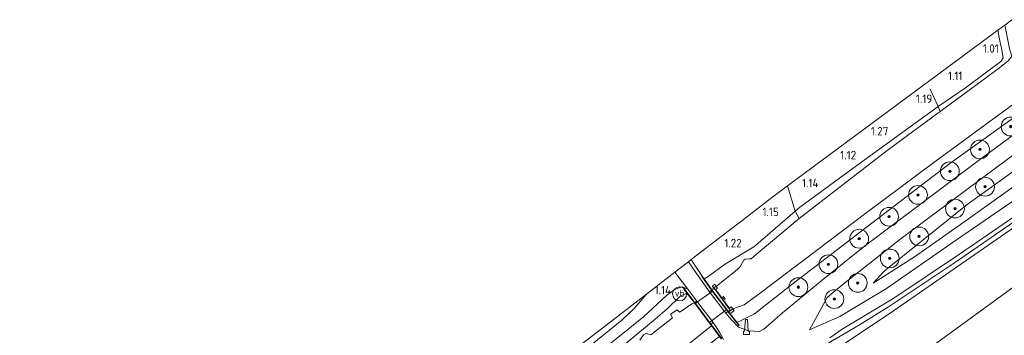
# Model space of a CAD drawing. Extents: x 130905 to 137824, y 412333 to 417928.
# Tile 182 of 256: x 133917 to 134126, y 415613 to 415680. Entities that reach past the tile are written whole.
import ezdxf
from ezdxf.enums import TextEntityAlignment as Align
from ezdxf.lldxf.tags import DXFTag

# ---------------------------------------------------------------- set-up
doc = ezdxf.new("R2010")
doc.units = 0
for name, color, linetype, lineweight in [('B-ME-GR-BOOM-S', 90, 'Continuous', 25), ('B-ME-GR-GRAS-GV', 60, 'Continuous', 13), ('B-ME-GW-TALUD_KRUIN-G', 90, 'Continuous', 18), ('B-ME-GW-TALUD_TEEN-G', 90, 'Continuous', 18), ('B-ME-IE-MEUBILAIR_WEGMEUBILAIR-S', 7, 'Continuous', 25), ('B-ME-IE-TERREINAFSCHEIDING_KUNSTMATIG_HEKWERK-G', 20, 'IE-TERREINAFSCHEIDING-KUNSTMATIG', 18), ('B-ME-IE-TERREINAFSCHEIDING_KUNSTMATIG_MUUR-G', 90, 'IE-TERREINAFSCHEIDING-KUNSTMATIG-DICHT', 18), ('B-ME-IE-TERREINAFSCHEIDING_KUNSTMATIG_MUUR-GV', 90, 'Continuous', 18), ('B-ME-KG-GRENS_OPNAME-G', 210, 'KG-OPNAME', 18), ('B-ME-KW-KUNSTWERK_DUIKER-GV', 170, 'Continuous', 18), ('B-ME-KW-KUNSTWERK_STUW-G', 170, 'Continuous', 18), ('B-ME-KW-KUNSTWERK_STUW-GV', 170, 'Continuous', 18), ('B-ME-OG-TERREIN_GROEN_TUIN-GV', 7, 'Continuous', 18), ('B-ME-OG-WATER_SLOOT-G', 120, 'Continuous', 18), ('B-ME-OG-WATER_SLOOT-GV', 120, 'Continuous', 18), ('B-ME-VH-VERHARDING_ASFALT-GV', 252, 'Continuous', 18), ('B-ME-VH-VERHARDING_BETON-GV', 252, 'Continuous', 18), ('B-ME-VH-VERHARDING_HALFVERHARDING-GV', 252, 'Continuous', 18), ('X-XX-AL-HOOGTELABEL-S', 7, 'Continuous', 25)]:
    doc.layers.add(name, color=color, linetype=linetype, lineweight=lineweight)
doc.styles.add('NLCS-ISO', font='NLCS-ISO.ttf')
doc.styles.add('NLCS-ISO-ANNOTATIVE-T18', font='NLCS-ISO.ttf', dxfattribs={"height": 1.8})
doc.styles.get("Standard").update_dxf_attribs({"font": 'arial.ttf'})
doc.linetypes.add('IE-TERREINAFSCHEIDING-KUNSTMATIG', pattern='A,4,[82,NLCS.SHX,S=0.75,R=90,X=0,Y=0],4,-2', length=10)
doc.linetypes.add('IE-TERREINAFSCHEIDING-KUNSTMATIG-DICHT', pattern='A,8,-1,[82,NLCS.SHX,S=0.75,R=90,X=0,Y=0],-1', length=10)
tags = doc.linetypes.add('KG-OPNAME', pattern='A,5.5,-2,["O",Standard,S=1.8,R=0,X=-0.5,Y=-0.9],-2,5.5,-2,[5,NLCS.SHX,S=0.75,R=0,X=0,Y=0],-2', length=19).pattern_tags.tags
tags[6] = DXFTag(74, 10)

# ---------------------------------------------------------------- blocks, each defined once
blk = doc.blocks.new('SAL-HOOGTELABEL-SO')
at = {"color": 0, "linetype": 'ByBlock', "lineweight": -2, "style": 'NLCS-ISO-ANNOTATIVE-T18'}
blk.add_attdef('HOOGTE', text='', height=1.8, dxfattribs=at).set_placement((2.79, 0), align=Align.RIGHT)
blk = doc.blocks.new('SIE-WEG_GELEIDECONSTRUCTIE-SO')
at = {"color": 0, "linetype": 'ByBlock', "lineweight": 18}
blk.add_lwpolyline([(0.4, -0.87), (0.2, 1.59), (-0.2, 1.59), (-0.4, -0.87), (-0.65, -0.87), (-0.65, -1.59), (0.65, -1.59), (0.65, -0.87)], close=True, dxfattribs=at)
blk = doc.blocks.new('SGR-BOOM_01-SO')
at = {"linetype": 'ByBlock', "lineweight": 18}
h = blk.add_hatch(color=0, dxfattribs=at)
h.dxf.hatch_style = 1
edge = h.paths.add_edge_path()
edge.add_arc((0, 0), 0.25, 0, 360)
at = {"color": 0, "linetype": 'ByBlock', "lineweight": 18}
for radius in [2, 0.25]:
    blk.add_circle((0, 0), radius, dxfattribs=at)
blk = doc.blocks.new('SIE-WEG_PAAL_VERKEERSBORD-SO')
at = {"color": 0, "linetype": 'ByBlock', "lineweight": 18}
blk.add_circle((0, 0), 1.5, dxfattribs=at)
at = {"color": 0, "linetype": 'ByBlock', "lineweight": 18, "style": 'NLCS-ISO'}
blk.add_text('vb', height=1.5, dxfattribs=at).set_placement((0, 0.13), align=Align.MIDDLE_CENTER)

msp = doc.modelspace()

# ---------------------------------------------------------------- linework, layer by layer
at = {"layer": 'B-ME-GR-GRAS-GV'}
for points in [[(134082.644, 415639.851, 1.064), (134081.749, 415639.076, 1.064), (134080.086, 415644.455, 1.247), (134124.897, 415677.651, 1.035), (134125.412, 415675.025, 1.025), (134125.681, 415673.835, 1.021), (134126.042, 415671.746, 0.921), (134125.497, 415670.943, 0.896), (134118.033, 415665.374, 0.871), (134112.16, 415661.372, 1.032), (134093.334, 415647.679, 1.018)], [(134125.253, 415669.635, 0.381), (134112.612, 415660.304, 0.381), (134112.16, 415661.372, 1.032), (134118.033, 415665.374, 0.871), (134125.497, 415670.943, 0.896), (134126.042, 415671.746, 0.921), (134125.681, 415673.835, 1.021), (134125.412, 415675.025, 1.025), (134124.897, 415677.651, 1.035), (134126.353, 415678.73, 0.381), (134127.44, 415673.398, 0.381), (134127.834, 415672.117, 0.381), (134127.057, 415671.095, 0.381)], [(134069.615, 415615.558, 1.495), (134069.329, 415615.436, 1.45), (134067.911, 415617.237, 1.481), (134068.752, 415617.933, 1.481), (134068.466, 415618.278, 0.381), (134070.849, 415619.128, 0.381), (134073.782, 415621.313, 0.381), (134080.752, 415626.558, 0.381), (134097.095, 415638.865, 0.381), (134111.539, 415649.657, 0.381), (134135.726, 415667.439, 0.381), (134136.288, 415667.683, 0.381), (134137.537, 415665.88, 1.543), (134128.729, 415659.333, 1.456), (134114.644, 415649.273, 1.465), (134096.854, 415635.62, 1.447), (134080.723, 415623.265, 1.411), (134073.079, 415617.244, 1.41), (134071.628, 415616.546, 1.421), (134069.935, 415615.708, 1.461)], [(134101.312, 415652.012, 0.381), (134082.572, 415637.511, 0.381), (134081.749, 415639.076, 1.064), (134082.644, 415639.851, 1.064), (134093.334, 415647.679, 1.018), (134112.16, 415661.372, 1.032), (134112.612, 415660.304, 0.381), (134111.037, 415659.173, 0.381)], [(134100.665, 415626.307, 1.614), (134098.329, 415623.753, 1.644), (134107.138, 415629.354, 1.812), (134117.644, 415636.764, 2.108), (134131.817, 415646.881, 2.395), (134145.173, 415655.282, 2.69), (134146.272, 415653.757, 2.833), (134136.057, 415646.667, 2.554), (134115.189, 415632.387, 2.082), (134101.156, 415622.658, 1.735), (134091.258, 415616.64, 1.709), (134084.757, 415613.853, 1.613), (134088.542, 415620.727, 1.48), (134091.942, 415623.55, 1.483), (134104.338, 415633.299, 1.441), (134121.924, 415646.438, 1.5), (134141.229, 415660.756, 1.572), (134142.278, 415659.3, 1.716), (134143.181, 415658.047, 1.803), (134131.394, 415649.906, 1.707), (134118.376, 415640.52, 1.71)], [(134107.138, 415629.354, 1.812), (134098.329, 415623.753, 1.644), (134100.665, 415626.307, 1.614), (134118.376, 415640.52, 1.71), (134131.394, 415649.906, 1.707), (134143.181, 415658.047, 1.803), (134145.173, 415655.282, 2.69), (134131.817, 415646.881, 2.395), (134117.644, 415636.764, 2.108)], [(134060.593, 415589.016, 1.575), (134058.739, 415587.053, 1.735), (134057.785, 415588.037, 1.691), (134060.039, 415590.116, 1.663), (134064.303, 415594.069, 1.584), (134067.4, 415596.776, 1.584), (134072.515, 415600.814, 1.52), (134076.325, 415603.621, 1.517), (134080.877, 415606.375, 1.533), (134095.046, 415614.688, 1.597), (134101.618, 415618.69, 1.714), (134115.894, 415628.213, 1.974), (134128.307, 415636.804, 2.396), (134140.225, 415645.126, 2.563), (134148.473, 415650.703, 2.811), (134149.315, 415649.534, 2.811), (134130.151, 415636.926, 2.395), (134102.653, 415617.849, 1.714), (134086.83, 415607.332, 1.465), (134078.265, 415602.374, 1.347), (134072.845, 415598.131, 1.51)], [(134089.011, 415593.433, 6.085), (134066.908, 415576.339, 6.063), (134058.739, 415587.053, 1.735), (134060.593, 415589.016, 1.575), (134072.845, 415598.131, 1.51), (134078.265, 415602.374, 1.347), (134086.83, 415607.332, 1.465), (134102.653, 415617.849, 1.714), (134130.151, 415636.926, 2.395), (134149.315, 415649.534, 2.811), (134155.12, 415641.478, 6.462), (134133.859, 415627.009, 6.277), (134111.114, 415610.527, 6.106)], [(134088.006, 415580.335, 6.045), (134073.099, 415568.515, 6.106), (134071.643, 415570.403, 6.169), (134070.527, 415571.85, 6.218), (134066.908, 415576.339, 6.063), (134089.011, 415593.433, 6.085), (134111.114, 415610.527, 6.106), (134133.859, 415627.009, 6.277), (134155.12, 415641.478, 6.462), (134160.267, 415634.335, 6.246), (134136.085, 415616.575, 6.154), (134116.027, 415602.061, 6.068)], [(134068.901, 415626.234, 0.381), (134064.945, 415623.083, 0.381), (134064.622, 415623.529, 0.769), (134064.112, 415623.158, 0.769), (134064.165, 415623.085, 1.212), (134064.458, 415622.7, -0.177), (134064.01, 415622.339, -0.177), (134062.355, 415624.662, 1.485), (134063.243, 415625.203, 1.464), (134066.692, 415627.764, 1.347), (134072.955, 415631.534, 1.064), (134075.361, 415633.543, 1.066), (134081.749, 415639.076, 1.064), (134082.572, 415637.511, 0.381), (134072.975, 415629.529, 0.381), (134072.364, 415628.978, 0.381), (134071.863, 415628.962, 0.381), (134071.11, 415628.88, 0.381), (134070.811, 415628.679, 0.381), (134069.944, 415627.164, 0.381)], [(134063.928, 415622.281, 1.615), (134063.496, 415621.95, 1.615), (134060.74, 415625.816, 1.577), (134058.991, 415628.307, 1.472), (134059.625, 415628.796, 1.464), (134060.095, 415628, 1.567), (134061.926, 415625.264, 1.592), (134061.844, 415625.206, 1.592)], [(133993.366, 415575.395, 0.881), (133977.429, 415562.442, 0.858), (133974.972, 415561.502, 0.876), (133973.833, 415561.574, 0.913), (133973.342, 415562.005, 0.934), (133976.251, 415564.306, 0.951), (133976.558, 415563.545, 1.013), (133984.893, 415570.357, 0.865), (134002.211, 415584.055, 0.901), (134019.632, 415597.756, 0.891), (134029.737, 415605.762, 0.903), (134050.092, 415621.449, 0.97), (134047.445, 415618.383, 0.97), (134044.862, 415615.886, 0.97), (134036.288, 415608.986, 0.958), (134021.97, 415597.951, 0.832)]]:
    msp.add_polyline3d(points, close=True, dxfattribs=at)
for points in [[(134139.262, 415663.486, 1.476), (134120.695, 415649.796, 1.464), (134096.532, 415631.624, 1.367), (134087.463, 415624.396, 1.372), (134079.069, 415617.451, 1.469), (134075.054, 415613.942, 1.513), (134074.166, 415613.474, 1.505), (134071.845, 415613.61, 1.473), (134069.673, 415614.429, 1.477), (134068.198, 415615.97, 1.495), (134066.952, 415617.391, 1.53), (134067.408, 415617.716, 1.542), (134069.719, 415614.778, 1.513), (134069.798, 415614.84, 1.513), (134069.329, 415615.436, 1.45), (134069.615, 415615.558, 1.495), (134069.935, 415615.708, 1.461), (134071.628, 415616.546, 1.421), (134073.079, 415617.244, 1.41), (134080.723, 415623.265, 1.411), (134096.854, 415635.62, 1.447), (134114.644, 415649.273, 1.465), (134128.729, 415659.333, 1.456)], [(134089.135, 415612.093, 1.541), (134091.766, 415613.96, 1.639), (134102.761, 415620.546, 1.774), (134116.716, 415629.918, 2.033), (134133.271, 415641.262, 2.361), (134147.773, 415651.674, 2.785), (134148.473, 415650.703, 2.811), (134140.225, 415645.126, 2.563), (134128.307, 415636.804, 2.396), (134115.894, 415628.213, 1.974), (134101.618, 415618.69, 1.714), (134095.046, 415614.688, 1.597), (134080.877, 415606.375, 1.533)], [(134035.249, 415605.172, 0.937), (134049.468, 415616.606, 0.96), (134054.336, 415621.107, 1.141), (134056.203, 415622.504, 1.363), (134057.707, 415623.015, 1.474), (134058.862, 415622.515, 1.605), (134060.79, 415619.949, 1.655), (134060.355, 415619.626, 1.607), (134058.183, 415622.464, 1.545), (134058.103, 415622.403, 1.545), (134058.682, 415621.647, 1.366), (134057.163, 415620.926, 1.327), (134054.559, 415618.398, 1.215), (134051.922, 415616.12, 1.056), (134038.362, 415604.896, 0.898)], [(134038.362, 415604.896, 0.898), (134051.922, 415616.12, 1.056), (134054.559, 415618.398, 1.215), (134057.163, 415620.926, 1.327), (134058.682, 415621.647, 1.366), (134060.276, 415619.566, -0.178), (134059.738, 415619.386, -0.178), (134057.909, 415618.057, -0.178), (134057.098, 415617.599, -0.178), (134056.626, 415618.106, -0.178), (134055.202, 415617.19, -0.178), (134055.613, 415616.398, -0.178), (134050.977, 415612.765, -0.178), (134049.978, 415613.073, -0.178), (134049.45, 415612.761, -0.178), (134048.649, 415611.609, -0.178)], [(133909.757, 415488.696, -0.178), (133923.404, 415500.662, -0.178), (133933.952, 415509.852, -0.178), (133942.768, 415517.126, -0.178), (133960.281, 415531.982, -0.178), (133985.545, 415552.574, -0.178), (134004.274, 415567.962, -0.178), (134014.801, 415576.205, -0.178), (134026.47, 415585.539, -0.178), (134043.788, 415599.223, -0.178), (134059.35, 415611.038, -0.178), (134063.916, 415614.678, -0.178), (134065.632, 415612.395, 1.357), (134065.114, 415612.019, 1.408), (134063.412, 415610.689, 1.405), (134055.342, 415604.488, 1.435), (134036.432, 415589.769, 1.487), (134012.846, 415571.772, 1.477), (133989.544, 415552.722, 1.388), (133962.072, 415530.144, 1.349), (133934.25, 415507.269, 1.264), (133908.001, 415484.625, 1.257)], [(134066.092, 415611.95, 1.477), (134063.784, 415615.02, 1.538), (134064.289, 415615.399, 1.538), (134065.617, 415613.339, 1.443), (134066.476, 415611.761, 1.423)]]:
    msp.add_polyline3d(points, dxfattribs=at)
at = {"layer": 'B-ME-GW-TALUD_KRUIN-G'}
for points in [[(134145.173, 415655.282, 2.69), (134131.817, 415646.881, 2.395), (134117.644, 415636.764, 2.108), (134107.138, 415629.354, 1.812), (134098.329, 415623.753, 1.644)], [(134155.12, 415641.478, 6.462), (134133.859, 415627.009, 6.277), (134111.114, 415610.527, 6.106), (134089.011, 415593.433, 6.085), (134066.908, 415576.339, 6.063), (134048.711, 415562.24, 6.172), (134030.515, 415548.141, 6.281), (134002.307, 415525.278, 6.308), (133990.634, 415515.708, 6.371), (133963.177, 415493.96, 6.381)]]:
    msp.add_polyline3d(points, dxfattribs=at)
at = {"layer": 'B-ME-GW-TALUD_TEEN-G'}
for points in [[(134098.329, 415623.753, 1.644), (134100.665, 415626.307, 1.614), (134118.376, 415640.52, 1.71), (134131.394, 415649.906, 1.707), (134143.181, 415658.047, 1.803)], [(134149.315, 415649.534, 2.811), (134130.151, 415636.926, 2.395), (134102.653, 415617.849, 1.714), (134086.83, 415607.332, 1.465), (134078.265, 415602.374, 1.347), (134072.845, 415598.131, 1.51), (134060.593, 415589.016, 1.575), (134058.739, 415587.053, 1.735), (134046.019, 415576.908, 1.962), (134025.273, 415557.127, 2.684), (134001.539, 415534.101, 4.036), (133976.455, 415510.445, 4.963), (133960.576, 415495.305, 5.635), (133944.696, 415480.165, 6.306)]]:
    msp.add_polyline3d(points, dxfattribs=at)
at = {"layer": 'B-ME-IE-TERREINAFSCHEIDING_KUNSTMATIG_HEKWERK-G'}
for points in [[(134110.474, 415665.085, 1.27), (134112.16, 415661.372, 1.032), (134112.612, 415660.304, 0.381)], [(134148.473, 415650.703, 2.811), (134140.225, 415645.126, 2.563), (134128.307, 415636.804, 2.396), (134115.894, 415628.213, 1.974), (134101.618, 415618.69, 1.714), (134095.046, 415614.688, 1.597), (134080.877, 415606.375, 1.533), (134076.325, 415603.621, 1.517), (134072.515, 415600.814, 1.52), (134067.4, 415596.776, 1.584), (134064.303, 415594.069, 1.584), (134060.039, 415590.116, 1.663), (134057.785, 415588.037, 1.691), (134058.739, 415587.053, 1.735), (134066.908, 415576.339, 6.063), (134070.527, 415571.85, 6.218)], [(134080.086, 415644.455, 1.247), (134081.749, 415639.076, 1.064)], [(134081.749, 415639.076, 1.064), (134082.572, 415637.511, 0.381)], [(134059.625, 415628.796, 1.464), (134060.095, 415628, 1.567), (134061.926, 415625.264, 1.592)]]:
    msp.add_polyline3d(points, dxfattribs=at)
at = {"layer": 'B-ME-IE-TERREINAFSCHEIDING_KUNSTMATIG_MUUR-G'}
for points in [[(134064.916, 415623.124, 1.419), (134064.406, 415622.754, 1.419)], [(134066.64, 415620.676, 1.631), (134066.184, 415620.362, 1.631)], [(134068.433, 415618.318, 1.481), (134067.622, 415617.647, 1.481)]]:
    msp.add_polyline3d(points, dxfattribs=at)
at = {"layer": 'B-ME-IE-TERREINAFSCHEIDING_KUNSTMATIG_MUUR-GV'}
for points in [[(134069.798, 415614.84, 1.513), (134069.719, 415614.778, 1.513), (134067.408, 415617.716, 1.542), (134063.928, 415622.281, 1.615), (134061.844, 415625.206, 1.592), (134061.926, 415625.264, 1.592), (134062.355, 415624.662, 1.485), (134064.01, 415622.339, -0.177), (134067.486, 415617.778, -0.177), (134067.911, 415617.237, 1.481), (134069.329, 415615.436, 1.45)], [(134066.092, 415611.95, 1.477), (134066.012, 415611.89, 1.485), (134065.632, 415612.395, 1.357), (134063.916, 415614.678, -0.178), (134060.276, 415619.566, -0.178), (134058.682, 415621.647, 1.366), (134058.103, 415622.403, 1.545), (134058.183, 415622.464, 1.545), (134060.355, 415619.626, 1.607), (134063.784, 415615.02, 1.538)]]:
    msp.add_polyline3d(points, close=True, dxfattribs=at)
at = {"layer": 'B-ME-KG-GRENS_OPNAME-G'}
msp.add_polyline3d([(134127.889, 415679.868, 0.381), (134126.353, 415678.73, 0.381), (134124.897, 415677.651, 1.035), (134080.086, 415644.455, 1.247), (134076.417, 415641.737, 1.199), (134070.35, 415637.061, 1.125), (134069.524, 415636.424, 0.209), (134068.328, 415635.503, 0.209), (134067.175, 415634.614, 1.12), (134059.625, 415628.796, 1.464), (134058.991, 415628.307, 1.472), (134056.126, 415626.099, 1.425), (134050.092, 415621.449, 0.97), (134029.737, 415605.762, 0.903), (133987.759, 415573.41, 0.84), (133976.251, 415564.306, 0.951), (133973.342, 415562.005, 0.934), (133967.545, 415557.419, 1.008), (133966.542, 415556.626, 0.997), (133916.815, 415517.288, 1.194), (133906.71, 415509.293, 1.12)], dxfattribs=at)
at = {"layer": 'B-ME-KW-KUNSTWERK_DUIKER-GV'}
msp.add_polyline3d([(134067.139, 415618.149, -0.177), (134063.467, 415615.367, -0.177), (134060.44, 415619.423, -0.177), (134064.164, 415622.044, -0.177)], close=True, dxfattribs=at)
at = {"layer": 'B-ME-KW-KUNSTWERK_STUW-G'}
for points in [[(134064.747, 415622.384, 1.261), (134066.019, 415620.665, 1.261)], [(134066.409, 415620.137, 1.261), (134067.713, 415618.374, 1.261)]]:
    msp.add_polyline3d(points, dxfattribs=at)
at = {"layer": 'B-ME-KW-KUNSTWERK_STUW-GV'}
msp.add_polyline3d([(134064.791, 415622.416, 0.381), (134066.088, 415620.66, 0.381), (134066.469, 415620.923, 0.381), (134066.81, 415620.429, 0.381), (134066.445, 415620.178, 0.381), (134067.754, 415618.405, 0.381), (134068.114, 415618.703, 0.381), (134068.466, 415618.278, 0.381), (134068.752, 415617.933, 1.481), (134067.911, 415617.237, 1.481), (134067.486, 415617.778, -0.177), (134067.896, 415618.044, -0.177), (134064.458, 415622.7, -0.177), (134064.165, 415623.085, 1.212), (134064.112, 415623.158, 0.769), (134064.622, 415623.529, 0.769), (134064.945, 415623.083, 0.381), (134065.21, 415622.72, 0.381)], close=True, dxfattribs=at)
at = {"layer": 'B-ME-OG-TERREIN_GROEN_TUIN-GV'}
msp.add_polyline3d([(134063.243, 415625.203, 1.464), (134062.355, 415624.662, 1.485), (134061.926, 415625.264, 1.592), (134060.095, 415628, 1.567), (134059.625, 415628.796, 1.464), (134067.175, 415634.614, 1.12), (134068.328, 415635.503, 0.209), (134069.524, 415636.424, 0.209), (134070.35, 415637.061, 1.125), (134076.417, 415641.737, 1.199), (134080.086, 415644.455, 1.247), (134081.749, 415639.076, 1.064), (134075.361, 415633.543, 1.066), (134072.955, 415631.534, 1.064), (134066.692, 415627.764, 1.347)], close=True, dxfattribs=at)
at = {"layer": 'B-ME-OG-WATER_SLOOT-G'}
for points in [[(134125.681, 415673.835, 1.021), (134125.412, 415675.025, 1.025), (134124.897, 415677.651, 1.035)], [(134125.681, 415673.835, 1.021), (134126.042, 415671.746, 0.921), (134125.497, 415670.943, 0.896), (134118.033, 415665.374, 0.871), (134112.16, 415661.372, 1.032)], [(134137.537, 415665.88, 1.543), (134128.729, 415659.333, 1.456), (134114.644, 415649.273, 1.465), (134096.854, 415635.62, 1.447), (134080.723, 415623.265, 1.411), (134073.079, 415617.244, 1.41), (134071.628, 415616.546, 1.421), (134069.935, 415615.708, 1.461), (134069.615, 415615.558, 1.495), (134069.329, 415615.436, 1.45)], [(134072.955, 415631.534, 1.064), (134075.361, 415633.543, 1.066), (134081.749, 415639.076, 1.064), (134082.644, 415639.851, 1.064), (134093.334, 415647.679, 1.018), (134112.16, 415661.372, 1.032)], [(134066.692, 415627.764, 1.347), (134072.955, 415631.534, 1.064)], [(134066.692, 415627.764, 1.347), (134063.243, 415625.203, 1.464), (134062.355, 415624.662, 1.485)], [(133911.022, 415501.19, 0.93), (133918.898, 415507.873, 1.044), (133936.364, 415523.207, 1.027), (133952.852, 415536.854, 1.042), (133966.514, 415547.83, 1.051), (133972.881, 415553.396, 1.054), (133974.233, 415554.808, 1.039), (133976.382, 415556.477, 1.002), (133978.836, 415557.783, 0.982), (133987.327, 415565.087, 1.033), (134012.275, 415584.796, 1.023), (134038.362, 415604.896, 0.898), (134051.922, 415616.12, 1.056), (134054.559, 415618.398, 1.215), (134057.163, 415620.926, 1.327), (134058.682, 415621.647, 1.366)]]:
    msp.add_polyline3d(points, dxfattribs=at)
at = {"layer": 'B-ME-OG-WATER_SLOOT-GV'}
for points in [[(134135.726, 415667.439, 0.381), (134111.539, 415649.657, 0.381), (134097.095, 415638.865, 0.381), (134080.752, 415626.558, 0.381), (134073.782, 415621.313, 0.381), (134070.849, 415619.128, 0.381), (134068.466, 415618.278, 0.381), (134068.114, 415618.703, 0.381), (134067.754, 415618.405, 0.381), (134066.445, 415620.178, 0.381), (134066.81, 415620.429, 0.381), (134066.469, 415620.923, 0.381), (134066.088, 415620.66, 0.381), (134064.791, 415622.416, 0.381), (134065.21, 415622.72, 0.381), (134064.945, 415623.083, 0.381), (134068.901, 415626.234, 0.381), (134069.944, 415627.164, 0.381), (134070.811, 415628.679, 0.381), (134071.11, 415628.88, 0.381), (134071.863, 415628.962, 0.381), (134072.364, 415628.978, 0.381), (134072.975, 415629.529, 0.381), (134082.572, 415637.511, 0.381), (134101.312, 415652.012, 0.381), (134111.037, 415659.173, 0.381), (134112.612, 415660.304, 0.381), (134125.253, 415669.635, 0.381), (134127.057, 415671.095, 0.381)], [(134048.649, 415611.609, -0.178), (134049.45, 415612.761, -0.178), (134049.978, 415613.073, -0.178), (134050.977, 415612.765, -0.178), (134055.613, 415616.398, -0.178), (134055.202, 415617.19, -0.178), (134056.626, 415618.106, -0.178), (134057.098, 415617.599, -0.178), (134057.909, 415618.057, -0.178), (134059.738, 415619.386, -0.178), (134060.276, 415619.566, -0.178), (134063.916, 415614.678, -0.178), (134059.35, 415611.038, -0.178)]]:
    msp.add_polyline3d(points, dxfattribs=at)
msp.add_polyline3d([(134067.896, 415618.044, -0.177), (134067.486, 415617.778, -0.177), (134064.01, 415622.339, -0.177), (134064.458, 415622.7, -0.177)], close=True, dxfattribs=at)
at = {"layer": 'B-ME-VH-VERHARDING_ASFALT-GV'}
for points in [[(134066.476, 415611.761, 1.423), (134065.617, 415613.339, 1.443), (134064.289, 415615.399, 1.538), (134060.79, 415619.949, 1.655), (134058.862, 415622.515, 1.605), (134056.126, 415626.099, 1.425), (134058.991, 415628.307, 1.472), (134060.74, 415625.816, 1.577), (134063.496, 415621.95, 1.615), (134066.952, 415617.391, 1.53), (134068.198, 415615.97, 1.495), (134069.673, 415614.429, 1.477), (134071.845, 415613.61, 1.473), (134074.166, 415613.474, 1.505), (134075.054, 415613.942, 1.513), (134079.069, 415617.451, 1.469), (134087.463, 415624.396, 1.372), (134096.532, 415631.624, 1.367), (134120.695, 415649.796, 1.464), (134139.262, 415663.486, 1.476)], [(134141.229, 415660.756, 1.572), (134121.924, 415646.438, 1.5), (134104.338, 415633.299, 1.441), (134091.942, 415623.55, 1.483), (134088.542, 415620.727, 1.48), (134084.757, 415613.853, 1.613), (134091.258, 415616.64, 1.709), (134101.156, 415622.658, 1.735), (134115.189, 415632.387, 2.082), (134136.057, 415646.667, 2.554)], [(134133.271, 415641.262, 2.361), (134116.716, 415629.918, 2.033), (134102.761, 415620.546, 1.774), (134091.766, 415613.96, 1.639), (134089.135, 415612.093, 1.541)]]:
    msp.add_polyline3d(points, dxfattribs=at)
at = {"layer": 'B-ME-VH-VERHARDING_BETON-GV'}
for points in [[(134067.408, 415617.716, 1.542), (134066.952, 415617.391, 1.53), (134063.496, 415621.95, 1.615), (134063.928, 415622.281, 1.615)], [(134064.289, 415615.399, 1.538), (134063.784, 415615.02, 1.538), (134060.355, 415619.626, 1.607), (134060.79, 415619.949, 1.655)]]:
    msp.add_polyline3d(points, close=True, dxfattribs=at)
at = {"layer": 'B-ME-VH-VERHARDING_HALFVERHARDING-GV'}
msp.add_polyline3d([(134036.288, 415608.986, 0.958), (134044.862, 415615.886, 0.97), (134047.445, 415618.383, 0.97), (134050.092, 415621.449, 0.97), (134056.126, 415626.099, 1.425), (134058.862, 415622.515, 1.605), (134057.707, 415623.015, 1.474), (134056.203, 415622.504, 1.363), (134054.336, 415621.107, 1.141), (134049.468, 415616.606, 0.96), (134035.249, 415605.172, 0.937)], dxfattribs=at)

# ---------------------------------------------------------------- block references
at = {"layer": 'B-ME-GR-BOOM-S'}
for p in [(134127.607, 415657.124, 1.406), (134121.087, 415652.237, 1.394), (134114.672, 415647.6, 1.394), (134122.164, 415644.304, 1.536), (134107.887, 415642.557, 1.394), (134101.734, 415637.905, 1.381), (134115.76, 415639.644, 1.548), (134108.132, 415633.712, 1.486), (134095.364, 415633.234, 1.406), (134088.825, 415627.801, 1.431), (134101.876, 415629.039, 1.56), (134095.066, 415623.814, 1.56), (134082.418, 415622.913, 1.418), (134090.079, 415620.379, 1.56)]:
    msp.add_blockref('SGR-BOOM_01-SO', p, dxfattribs=at)
at = {"layer": 'B-ME-IE-MEUBILAIR_WEGMEUBILAIR-S'}
for name, p in [('SIE-WEG_PAAL_VERKEERSBORD-SO', (134057.131, 415621.482, 1.48)), ('SIE-WEG_GELEIDECONSTRUCTIE-SO', (134071.36, 415614.415, 1.421))]:
    msp.add_blockref(name, p, dxfattribs=at)
at = {"layer": 'X-XX-AL-HOOGTELABEL-S'}
for p, values in [((134122.31, 415672.841, 1.006), {'HOOGTE': '1.01'}), ((134114.569, 415667.016, 1.106), {'HOOGTE': '1.11'}), ((134108.152, 415662.141, 1.194), {'HOOGTE': '1.19'}), ((134098.789, 415655.222, 1.268), {'HOOGTE': '1.27'}), ((134091.942, 415650.137, 1.123), {'HOOGTE': '1.12'}), ((134083.926, 415644.186, 1.136), {'HOOGTE': '1.14'}), ((134075.464, 415638.047, 1.148), {'HOOGTE': '1.15'}), ((134067.565, 415631.389, 1.223), {'HOOGTE': '1.22'}), ((134052.537, 415621.39, 1.136), {'HOOGTE': '1.14'})]:
    msp.add_blockref('SAL-HOOGTELABEL-SO', p, dxfattribs=at).add_auto_attribs(values)

doc.saveas('drawing.dxf')
